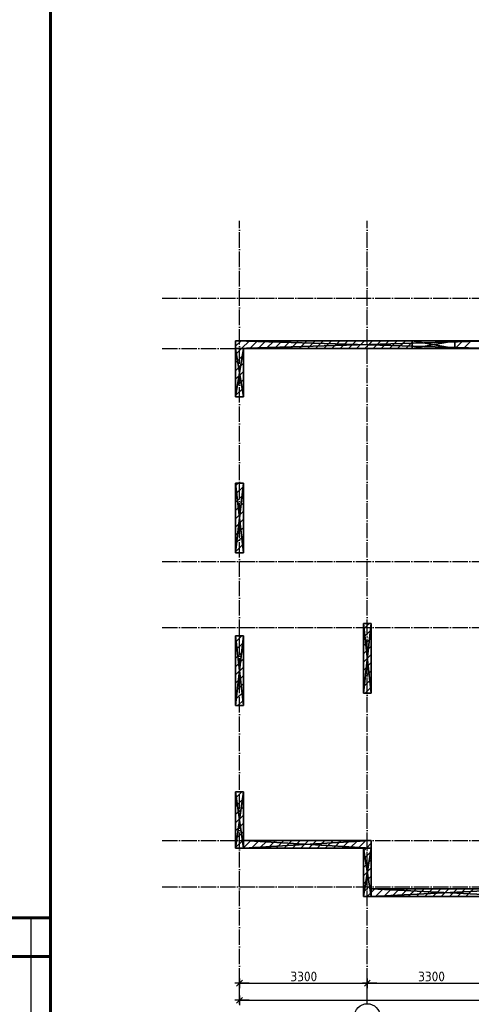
# Model space of a CAD drawing. Header units: millimetres. Extents: x 40580 to 559114, y -343730 to 81020.
# Tile 99 of 256: x 231325 to 242993, y -83527 to -58102. Entities that reach past the tile are written whole.
import ezdxf

# ---------------------------------------------------------------- set-up
doc = ezdxf.new("R2010")
doc.units = ezdxf.units.MM
doc.linetypes.add('______11', pattern=[500, 400, -50, 0, -50])
doc.linetypes.add('______5', pattern=[1100, 800, -100, 100, -100])
doc.layers.add('0.05', color=7, linetype='Continuous', lineweight=5)
for name, color, linetype in [('_________1_', 7, 'Continuous'), ('____________', 7, 'Continuous'), ('___________________', 253, '______5'), ('______________________', 7, 'Continuous')]:
    doc.layers.add(name, color=color, linetype=linetype)
doc.styles.add('ISOCPEUR', font='isocpeur.ttf')

# ---------------------------------------------------------------- blocks, each defined once
blk = doc.blocks.new('Из_буфера21367')
at = {"linetype": 'Continuous', "lineweight": 60}
for p, q in [((2033, 15500), (33, 15500)), ((2033, 500), (2033, 15500)), ((533, 14500), (2033, 14500))]:
    blk.add_line(p, q, dxfattribs=at)
at = {"linetype": 'Continuous', "lineweight": 25}
blk.add_line((1533, 9000), (1533, 15500), dxfattribs=at)
at = {"linetype": 'Continuous', "lineweight": 60, "ltscale": 100}
blk.add_lwpolyline([(2033, 500), (58933, 500), (58933, 41500), (2033, 41500), (2033, 500)], dxfattribs=at)
blk = doc.blocks.new('ALL_ML_STRICH')
at = {"color": 0, "linetype": 'ByBlock', "lineweight": -2}
for p, q in [((-1, 0), (0.5, 0)), ((-0.3, -0.3), (0.3, 0.3)), ((0, -0.5), (0, 0.5))]:
    blk.add_line(p, q, dxfattribs=at)

msp = doc.modelspace()

# ---------------------------------------------------------------- linework, layer by layer
at = {"layer": '_________1_', "color": 253, "linetype": '______11'}
for p, q in [((236904.7, -70142.4), (236973.9, -70073.1)), ((236904.7, -70566.7), (237104.7, -70366.7)), ((236904.7, -70990.9), (237104.7, -70790.9)), ((236904.7, -71415.2), (237104.7, -71215.2)), ((236904.7, -71839.4), (237104.7, -71639.4)), ((240204.7, -74054.9), (240404.7, -73854.9)), ((236904.7, -74385), (237104.7, -74185)), ((240204.7, -74479.1), (240404.7, -74279.1)), ((236904.7, -74809.3), (237104.7, -74609.3)), ((240204.7, -74903.4), (240404.7, -74703.4)), ((236904.7, -75233.6), (237104.7, -75033.6)), ((240204.7, -75327.7), (240404.7, -75127.7)), ((236904.7, -75657.8), (237104.7, -75457.8))]:
    msp.add_line(p, q, dxfattribs=at)
at = {"layer": '_________1_', "color": 253, "linetype": '______5'}
for p, q in [((236904.7, -70354.5), (237104.7, -70154.5)), ((236904.7, -70778.8), (237104.7, -70578.8)), ((236904.7, -71203.1), (237104.7, -71003.1)), ((236904.7, -71627.3), (237104.7, -71427.3)), ((237083.1, -71873.1), (237104.7, -71851.6)), ((240204.7, -73842.7), (240354.2, -73693.1)), ((236904.7, -74172.9), (237064.4, -74013.1)), ((240204.7, -74267), (240404.7, -74067)), ((236904.7, -74597.2), (237104.7, -74397.2)), ((240204.7, -74691.3), (240404.7, -74491.3)), ((236904.7, -75021.4), (237104.7, -74821.4)), ((240204.7, -75115.5), (240404.7, -74915.5)), ((236904.7, -75445.7), (237104.7, -75245.7)), ((240251.3, -75493.1), (240404.7, -75339.8)), ((236961.5, -75813.1), (237104.7, -75670))]:
    msp.add_line(p, q, dxfattribs=at)
at = {"layer": '____________', "color": 253, "linetype": '______5'}
for p, q in [((236904.7, -66536.1), (237047.6, -66393.1)), ((237271.9, -66593.1), (237471.9, -66393.1)), ((237696.2, -66593.1), (237896.2, -66393.1)), ((238120.4, -66593.1), (238320.4, -66393.1)), ((238544.7, -66593.1), (238744.7, -66393.1)), ((238969, -66593.1), (239169, -66393.1)), ((239393.2, -66593.1), (239593.2, -66393.1)), ((239817.5, -66593.1), (240017.5, -66393.1)), ((240241.8, -66593.1), (240441.8, -66393.1)), ((240666, -66593.1), (240866, -66393.1)), ((241090.3, -66593.1), (241290.3, -66393.1)), ((242787.3, -66593.1), (242987.3, -66393.1)), ((236904.7, -66960.4), (237104.7, -66760.4)), ((236904.7, -67384.7), (237104.7, -67184.7)), ((236904.7, -67808.9), (237104.7, -67608.9)), ((236904.7, -78415.5), (237104.7, -78215.5)), ((236904.7, -78839.8), (237104.7, -78639.8)), ((236904.7, -79264.1), (237104.7, -79064.1)), ((237104.7, -79488.3), (237299.8, -79293.1)), ((237524.1, -79493.1), (237724.1, -79293.1)), ((237948.4, -79493.1), (238148.4, -79293.1)), ((238372.6, -79493.1), (238572.6, -79293.1)), ((238796.9, -79493.1), (238996.9, -79293.1)), ((239221.2, -79493.1), (239421.2, -79293.1)), ((239645.4, -79493.1), (239845.4, -79293.1)), ((240069.7, -79493.1), (240269.7, -79293.1)), ((237099.8, -79493.1), (237104.7, -79488.3)), ((240204.7, -79782.4), (240404.7, -79582.4)), ((240204.7, -80206.7), (240404.7, -80006.7)), ((240204.7, -80631), (240404.7, -80431)), ((240516.7, -80743.1), (240716.7, -80543.1)), ((240941, -80743.1), (241141, -80543.1)), ((241365.3, -80743.1), (241565.3, -80543.1)), ((241789.5, -80743.1), (241989.5, -80543.1)), ((242213.8, -80743.1), (242413.8, -80543.1)), ((242638.1, -80743.1), (242838.1, -80543.1))]:
    msp.add_line(p, q, dxfattribs=at)
at = {"layer": '____________', "color": 253, "linetype": '______11'}
for p, q in [((236904.7, -66748.3), (237059.8, -66593.1)), ((237059.8, -66593.1), (237259.8, -66393.1)), ((237484, -66593.1), (237684, -66393.1)), ((237908.3, -66593.1), (238108.3, -66393.1)), ((238332.6, -66593.1), (238532.6, -66393.1)), ((238756.8, -66593.1), (238956.8, -66393.1)), ((239181.1, -66593.1), (239381.1, -66393.1)), ((239605.4, -66593.1), (239805.4, -66393.1)), ((240029.6, -66593.1), (240229.6, -66393.1)), ((240453.9, -66593.1), (240653.9, -66393.1)), ((240878.2, -66593.1), (241078.2, -66393.1)), ((241302.4, -66593.1), (241464.7, -66430.9)), ((242575.2, -66593.1), (242775.2, -66393.1)), ((236904.7, -67172.5), (237104.7, -66972.5)), ((236904.7, -67596.8), (237104.7, -67396.8)), ((237082.6, -67843.1), (237104.7, -67821.1)), ((236904.7, -78203.4), (237064.9, -78043.1)), ((236904.7, -78627.7), (237104.7, -78427.7)), ((236904.7, -79051.9), (237104.7, -78851.9)), ((236904.7, -79476.2), (237104.7, -79276.2)), ((237312, -79493.1), (237512, -79293.1)), ((237736.2, -79493.1), (237936.2, -79293.1)), ((238160.5, -79493.1), (238360.5, -79293.1)), ((238584.8, -79493.1), (238784.8, -79293.1)), ((239009, -79493.1), (239209, -79293.1)), ((239433.3, -79493.1), (239633.3, -79293.1)), ((239857.6, -79493.1), (240057.6, -79293.1)), ((240204.7, -79570.3), (240281.8, -79493.1)), ((240281.8, -79493.1), (240404.7, -79370.3)), ((240204.7, -79994.6), (240404.7, -79794.6)), ((240204.7, -80418.8), (240404.7, -80218.8)), ((240404.7, -80643.1), (240504.6, -80543.1)), ((240728.9, -80743.1), (240928.9, -80543.1)), ((241153.1, -80743.1), (241353.1, -80543.1)), ((241577.4, -80743.1), (241777.4, -80543.1)), ((242001.7, -80743.1), (242201.7, -80543.1)), ((242425.9, -80743.1), (242625.9, -80543.1)), ((242850.2, -80743.1), (243050.2, -80543.1)), ((240304.6, -80743.1), (240404.7, -80643.1))]:
    msp.add_line(p, q, dxfattribs=at)
at = {"layer": '___________________', "color": 253, "linetype": '______11'}
for p, q in [((237004.7, -83493.1), (237004.7, -63293.1)), ((237004.7, -83493.1), (237004.7, -63293.1)), ((240304.7, -83493.1), (240304.7, -63293.1)), ((240304.7, -83493.1), (240304.7, -63293.1)), ((235004.7, -65293.1), (235004.7, -65293.1)), ((235004.7, -65293.1), (282084.7, -65293.1)), ((235004.7, -65293.1), (235004.7, -65293.1)), ((235004.7, -65293.1), (282084.7, -65293.1)), ((235004.7, -66593.1), (235004.7, -66593.1)), ((235004.7, -66593.1), (282084.7, -66593.1)), ((235004.7, -66593.1), (235004.7, -66593.1)), ((235004.7, -66593.1), (282084.7, -66593.1)), ((235004.7, -72093.1), (235004.7, -72093.1)), ((235004.7, -72093.1), (282084.7, -72093.1)), ((235004.7, -72093.1), (235004.7, -72093.1)), ((235004.7, -72093.1), (282084.7, -72093.1)), ((235004.7, -73793.1), (235004.7, -73793.1)), ((235004.7, -73793.1), (282084.7, -73793.1)), ((235004.7, -73793.1), (235004.7, -73793.1)), ((235004.7, -73793.1), (282084.7, -73793.1)), ((235004.7, -79293.1), (235004.7, -79293.1)), ((235004.7, -79293.1), (282084.7, -79293.1)), ((235004.7, -79293.1), (235004.7, -79293.1)), ((235004.7, -79293.1), (282084.7, -79293.1)), ((235004.7, -80493.1), (235004.7, -80493.1)), ((235004.7, -80493.1), (282084.7, -80493.1)), ((235004.7, -80493.1), (235004.7, -80493.1)), ((235004.7, -80493.1), (282084.7, -80493.1)), ((237004.7, -83493.1), (237004.7, -83493.1)), ((237004.7, -83493.1), (237004.7, -83493.1)), ((240304.7, -83493.1), (240304.7, -83493.1)), ((240304.7, -83493.1), (240304.7, -83493.1))]:
    msp.add_line(p, q, dxfattribs=at)
at = {"layer": '___________________', "color": 7, "linetype": 'Continuous'}
msp.add_circle((240305.1, -83842.8), 330.4, dxfattribs=at)
at = {"layer": '______________________'}
for p, q in [((237004.7, -83412.9), (237004.7, -82982.8)), ((237004.7, -82982.8), (240304.7, -82982.8)), ((240304.7, -83523.1), (240304.7, -82982.8)), ((240304.7, -82982.8), (243604.7, -82982.8)), ((240304.7, -83523.1), (240304.7, -82982.8)), ((237004.7, -83523.1), (237004.7, -83422.9)), ((237004.7, -83422.9), (279084.7, -83422.9))]:
    msp.add_line(p, q, dxfattribs=at)

# ---------------------------------------------------------------- block references
at = {"layer": '0.05', "ltscale": 50}
msp.add_blockref('Из_буфера21367', (230087.3, -96794), dxfattribs=at)
at = {"layer": '______________________', "xscale": 250, "yscale": 250, "zscale": 250, "rotation": 180}
for p in [(237004.7, -82982.8), (240304.7, -82982.8), (237004.7, -83422.9)]:
    msp.add_blockref('ALL_ML_STRICH', p, dxfattribs=at)
at = {"layer": '______________________', "xscale": 250, "yscale": 250, "zscale": 250}
msp.add_blockref('ALL_ML_STRICH', (240304.7, -82982.8), dxfattribs=at)

# ---------------------------------------------------------------- texts
at = {"layer": '______________________', "style": 'ISOCPEUR'}
for p in [(238317.2, -82932.8), (241617.2, -82932.8)]:
    msp.add_text('3300', height=250, dxfattribs=at).set_placement(p)

# ---------------------------------------------------------------- meshes
at = {"layer": '_________1_'}
mesh = msp.add_polyface(dxfattribs=at)
corners = [(236904.7, -70073.1, -3800), (236904.7, -71873.1, -3800), (236904.7, -71873.1, -350), (236904.7, -70073.1, -350)]
mesh.append_faces([[corners[k] for k in face] for face in [(1, 2, 0)]], dxfattribs={"vtx1": -1})
mesh.append_faces([[corners[k] for k in face] for face in [(2, 3, 0)]], dxfattribs={"vtx2": -1})
mesh = msp.add_polyface(dxfattribs=at)
corners = [(237104.7, -70073.1, -3800), (236904.7, -70073.1, -3800), (236904.7, -70073.1, -350), (237104.7, -70073.1, -350)]
mesh.append_faces([[corners[k] for k in face] for face in [(1, 2, 0)]], dxfattribs={"vtx1": -1})
mesh.append_faces([[corners[k] for k in face] for face in [(2, 3, 0)]], dxfattribs={"vtx2": -1})
mesh = msp.add_polyface(dxfattribs=at)
corners = [(237104.7, -70073.1, -350), (236904.7, -70073.1, -350), (236904.7, -71873.1, -350), (237104.7, -71873.1, -350)]
mesh.append_faces([[corners[k] for k in face] for face in [(1, 2, 0)]], dxfattribs={"vtx1": -1})
mesh.append_faces([[corners[k] for k in face] for face in [(2, 3, 0)]], dxfattribs={"vtx2": -1})
mesh = msp.add_polyface(dxfattribs=at)
corners = [(236904.7, -70073.1, -3800), (237104.7, -70073.1, -3800), (237104.7, -71873.1, -3800), (236904.7, -71873.1, -3800)]
mesh.append_faces([[corners[k] for k in face] for face in [(1, 2, 0)]], dxfattribs={"vtx1": -1})
mesh.append_faces([[corners[k] for k in face] for face in [(2, 3, 0)]], dxfattribs={"vtx2": -1})
mesh = msp.add_polyface(dxfattribs=at)
corners = [(237104.7, -71873.1, -3800), (237104.7, -70073.1, -3800), (237104.7, -70073.1, -350), (237104.7, -71873.1, -350)]
mesh.append_faces([[corners[k] for k in face] for face in [(1, 2, 0)]], dxfattribs={"vtx1": -1})
mesh.append_faces([[corners[k] for k in face] for face in [(2, 3, 0)]], dxfattribs={"vtx2": -1})
mesh = msp.add_polyface(dxfattribs=at)
corners = [(236904.7, -71873.1, -3800), (237104.7, -71873.1, -3800), (237104.7, -71873.1, -350), (236904.7, -71873.1, -350)]
mesh.append_faces([[corners[k] for k in face] for face in [(1, 2, 0)]], dxfattribs={"vtx1": -1})
mesh.append_faces([[corners[k] for k in face] for face in [(2, 3, 0)]], dxfattribs={"vtx2": -1})
mesh = msp.add_polyface(dxfattribs=at)
corners = [(240204.7, -73693.1, -3800), (240204.7, -75493.1, -3800), (240204.7, -75493.1, -350), (240204.7, -73693.1, -350)]
mesh.append_faces([[corners[k] for k in face] for face in [(1, 2, 0)]], dxfattribs={"vtx1": -1})
mesh.append_faces([[corners[k] for k in face] for face in [(2, 3, 0)]], dxfattribs={"vtx2": -1})
mesh = msp.add_polyface(dxfattribs=at)
corners = [(240404.7, -73693.1, -3800), (240204.7, -73693.1, -3800), (240204.7, -73693.1, -350), (240404.7, -73693.1, -350)]
mesh.append_faces([[corners[k] for k in face] for face in [(1, 2, 0)]], dxfattribs={"vtx1": -1})
mesh.append_faces([[corners[k] for k in face] for face in [(2, 3, 0)]], dxfattribs={"vtx2": -1})
mesh = msp.add_polyface(dxfattribs=at)
corners = [(240404.7, -73693.1, -350), (240204.7, -73693.1, -350), (240204.7, -75493.1, -350), (240404.7, -75493.1, -350)]
mesh.append_faces([[corners[k] for k in face] for face in [(1, 2, 0)]], dxfattribs={"vtx1": -1})
mesh.append_faces([[corners[k] for k in face] for face in [(2, 3, 0)]], dxfattribs={"vtx2": -1})
mesh = msp.add_polyface(dxfattribs=at)
corners = [(240204.7, -73693.1, -3800), (240404.7, -73693.1, -3800), (240404.7, -75493.1, -3800), (240204.7, -75493.1, -3800)]
mesh.append_faces([[corners[k] for k in face] for face in [(1, 2, 0)]], dxfattribs={"vtx1": -1})
mesh.append_faces([[corners[k] for k in face] for face in [(2, 3, 0)]], dxfattribs={"vtx2": -1})
mesh = msp.add_polyface(dxfattribs=at)
corners = [(240404.7, -75493.1, -3800), (240404.7, -73693.1, -3800), (240404.7, -73693.1, -350), (240404.7, -75493.1, -350)]
mesh.append_faces([[corners[k] for k in face] for face in [(1, 2, 0)]], dxfattribs={"vtx1": -1})
mesh.append_faces([[corners[k] for k in face] for face in [(2, 3, 0)]], dxfattribs={"vtx2": -1})
mesh = msp.add_polyface(dxfattribs=at)
corners = [(236904.7, -74013.1, -3800), (236904.7, -75813.1, -3800), (236904.7, -75813.1, -350), (236904.7, -74013.1, -350)]
mesh.append_faces([[corners[k] for k in face] for face in [(1, 2, 0)]], dxfattribs={"vtx1": -1})
mesh.append_faces([[corners[k] for k in face] for face in [(2, 3, 0)]], dxfattribs={"vtx2": -1})
mesh = msp.add_polyface(dxfattribs=at)
corners = [(237104.7, -74013.1, -3800), (236904.7, -74013.1, -3800), (236904.7, -74013.1, -350), (237104.7, -74013.1, -350)]
mesh.append_faces([[corners[k] for k in face] for face in [(1, 2, 0)]], dxfattribs={"vtx1": -1})
mesh.append_faces([[corners[k] for k in face] for face in [(2, 3, 0)]], dxfattribs={"vtx2": -1})
mesh = msp.add_polyface(dxfattribs=at)
corners = [(237104.7, -74013.1, -350), (236904.7, -74013.1, -350), (236904.7, -75813.1, -350), (237104.7, -75813.1, -350)]
mesh.append_faces([[corners[k] for k in face] for face in [(1, 2, 0)]], dxfattribs={"vtx1": -1})
mesh.append_faces([[corners[k] for k in face] for face in [(2, 3, 0)]], dxfattribs={"vtx2": -1})
mesh = msp.add_polyface(dxfattribs=at)
corners = [(236904.7, -74013.1, -3800), (237104.7, -74013.1, -3800), (237104.7, -75813.1, -3800), (236904.7, -75813.1, -3800)]
mesh.append_faces([[corners[k] for k in face] for face in [(1, 2, 0)]], dxfattribs={"vtx1": -1})
mesh.append_faces([[corners[k] for k in face] for face in [(2, 3, 0)]], dxfattribs={"vtx2": -1})
mesh = msp.add_polyface(dxfattribs=at)
corners = [(237104.7, -75813.1, -3800), (237104.7, -74013.1, -3800), (237104.7, -74013.1, -350), (237104.7, -75813.1, -350)]
mesh.append_faces([[corners[k] for k in face] for face in [(1, 2, 0)]], dxfattribs={"vtx1": -1})
mesh.append_faces([[corners[k] for k in face] for face in [(2, 3, 0)]], dxfattribs={"vtx2": -1})
mesh = msp.add_polyface(dxfattribs=at)
corners = [(240204.7, -75493.1, -3800), (240404.7, -75493.1, -3800), (240404.7, -75493.1, -350), (240204.7, -75493.1, -350)]
mesh.append_faces([[corners[k] for k in face] for face in [(1, 2, 0)]], dxfattribs={"vtx1": -1})
mesh.append_faces([[corners[k] for k in face] for face in [(2, 3, 0)]], dxfattribs={"vtx2": -1})
mesh = msp.add_polyface(dxfattribs=at)
corners = [(236904.7, -75813.1, -3800), (237104.7, -75813.1, -3800), (237104.7, -75813.1, -350), (236904.7, -75813.1, -350)]
mesh.append_faces([[corners[k] for k in face] for face in [(1, 2, 0)]], dxfattribs={"vtx1": -1})
mesh.append_faces([[corners[k] for k in face] for face in [(2, 3, 0)]], dxfattribs={"vtx2": -1})
at = {"layer": '____________', "color": 7, "linetype": 'Continuous'}
mesh = msp.add_polyface(dxfattribs=at)
corners = [(236904.7, -66393.1, -3800), (236904.7, -66593.1, -3800), (236904.7, -66593.1, -350), (236904.7, -66393.1, -350)]
mesh.append_faces([[corners[k] for k in face] for face in [(1, 2, 0)]], dxfattribs={"vtx1": -1, "color": 7})
mesh.append_faces([[corners[k] for k in face] for face in [(2, 3, 0)]], dxfattribs={"vtx2": -1, "color": 7})
mesh = msp.add_polyface(dxfattribs=at)
corners = [(243494.7, -66393.1, -3800), (236904.7, -66393.1, -3800), (236904.7, -66393.1, -350), (243494.7, -66393.1, -350), (242564.7, -66393.1, -600), (241464.7, -66393.1, -600), (241464.7, -66393.1, -1900), (242564.7, -66393.1, -1900)]
mesh.append_faces([[corners[k] for k in face] for face in [(6, 0, 2)]], dxfattribs={"vtx0": -1, "vtx1": -1, "vtx2": -1, "color": 7})
mesh.append_faces([[corners[k] for k in face] for face in [(3, 4, 5), (7, 3, 0)]], dxfattribs={"vtx0": -1, "vtx2": -1, "color": 7})
mesh.append_faces([[corners[k] for k in face] for face in [(2, 3, 5), (5, 6, 2), (6, 7, 0), (7, 4, 3)]], dxfattribs={"vtx1": -1, "vtx2": -1, "color": 7})
mesh.append_faces([[corners[k] for k in face] for face in [(0, 1, 2)]], dxfattribs={"vtx2": -1, "color": 7})
mesh = msp.add_polyface(dxfattribs=at)
corners = [(243494.7, -66393.1, -3800), (243494.7, -66593.1, -3800), (236904.7, -66593.1, -3800), (236904.7, -66393.1, -3800)]
mesh.append_faces([[corners[k] for k in face] for face in [(1, 2, 0)]], dxfattribs={"vtx1": -1, "color": 7})
mesh.append_faces([[corners[k] for k in face] for face in [(2, 3, 0)]], dxfattribs={"vtx2": -1, "color": 7})
mesh = msp.add_polyface(dxfattribs=at)
corners = [(243494.7, -66593.1, -350), (243494.7, -66393.1, -350), (236904.7, -66393.1, -350), (236904.7, -66593.1, -350)]
mesh.append_faces([[corners[k] for k in face] for face in [(1, 2, 0)]], dxfattribs={"vtx1": -1, "color": 7})
mesh.append_faces([[corners[k] for k in face] for face in [(2, 3, 0)]], dxfattribs={"vtx2": -1, "color": 7})
mesh = msp.add_polyface(dxfattribs=at)
corners = [(236904.7, -66593.1, -3800), (243494.7, -66593.1, -3800), (243494.7, -66593.1, -350), (236904.7, -66593.1, -350), (241464.7, -66593.1, -600), (242564.7, -66593.1, -600), (242564.7, -66593.1, -1900), (241464.7, -66593.1, -1900)]
mesh.append_faces([[corners[k] for k in face] for face in [(2, 4, 5), (4, 2, 3)]], dxfattribs={"vtx0": -1, "vtx2": -1, "color": 7})
mesh.append_faces([[corners[k] for k in face] for face in [(5, 6, 2), (1, 2, 6), (6, 7, 1), (0, 1, 7), (3, 0, 7), (7, 4, 3)]], dxfattribs={"vtx1": -1, "vtx2": -1, "color": 7})
mesh = msp.add_polyface(dxfattribs=at)
corners = [(236904.7, -66593.1, -3800), (236904.7, -67843.1, -3800), (236904.7, -67843.1, -350), (236904.7, -66593.1, -350)]
mesh.append_faces([[corners[k] for k in face] for face in [(1, 2, 0)]], dxfattribs={"vtx1": -1, "color": 7})
mesh.append_faces([[corners[k] for k in face] for face in [(2, 3, 0)]], dxfattribs={"vtx2": -1, "color": 7})
mesh = msp.add_polyface(dxfattribs=at)
corners = [(237104.7, -66593.1, -3800), (236904.7, -66593.1, -3800), (236904.7, -66593.1, -350), (237104.7, -66593.1, -350)]
mesh.append_faces([[corners[k] for k in face] for face in [(1, 2, 0)]], dxfattribs={"vtx1": -1, "color": 7})
mesh.append_faces([[corners[k] for k in face] for face in [(2, 3, 0)]], dxfattribs={"vtx2": -1, "color": 7})
mesh = msp.add_polyface(dxfattribs=at)
corners = [(237104.7, -66593.1, -350), (236904.7, -66593.1, -350), (236904.7, -67843.1, -350), (237104.7, -67843.1, -350)]
mesh.append_faces([[corners[k] for k in face] for face in [(1, 2, 0)]], dxfattribs={"vtx1": -1, "color": 7})
mesh.append_faces([[corners[k] for k in face] for face in [(2, 3, 0)]], dxfattribs={"vtx2": -1, "color": 7})
mesh = msp.add_polyface(dxfattribs=at)
corners = [(236904.7, -66593.1, -3800), (237104.7, -66593.1, -3800), (237104.7, -67843.1, -3800), (236904.7, -67843.1, -3800)]
mesh.append_faces([[corners[k] for k in face] for face in [(1, 2, 0)]], dxfattribs={"vtx1": -1, "color": 7})
mesh.append_faces([[corners[k] for k in face] for face in [(2, 3, 0)]], dxfattribs={"vtx2": -1, "color": 7})
mesh = msp.add_polyface(dxfattribs=at)
corners = [(237104.7, -67843.1, -3800), (237104.7, -66593.1, -3800), (237104.7, -66593.1, -350), (237104.7, -67843.1, -350)]
mesh.append_faces([[corners[k] for k in face] for face in [(1, 2, 0)]], dxfattribs={"vtx1": -1, "color": 7})
mesh.append_faces([[corners[k] for k in face] for face in [(2, 3, 0)]], dxfattribs={"vtx2": -1, "color": 7})
mesh = msp.add_polyface(dxfattribs=at)
corners = [(241464.7, -66393.1, -1900), (241464.7, -66393.1, -600), (241464.7, -66593.1, -600), (241464.7, -66593.1, -1900)]
mesh.append_faces([[corners[k] for k in face] for face in [(1, 2, 0)]], dxfattribs={"vtx1": -1, "color": 7})
mesh.append_faces([[corners[k] for k in face] for face in [(2, 3, 0)]], dxfattribs={"vtx2": -1, "color": 7})
mesh = msp.add_polyface(dxfattribs=at)
corners = [(241464.7, -66593.1, -1900), (242564.7, -66593.1, -1900), (242564.7, -66393.1, -1900), (241464.7, -66393.1, -1900)]
mesh.append_faces([[corners[k] for k in face] for face in [(1, 2, 0)]], dxfattribs={"vtx1": -1, "color": 7})
mesh.append_faces([[corners[k] for k in face] for face in [(2, 3, 0)]], dxfattribs={"vtx2": -1, "color": 7})
mesh = msp.add_polyface(dxfattribs=at)
corners = [(241464.7, -66393.1, -600), (242564.7, -66393.1, -600), (242564.7, -66593.1, -600), (241464.7, -66593.1, -600)]
mesh.append_faces([[corners[k] for k in face] for face in [(1, 2, 0)]], dxfattribs={"vtx1": -1, "color": 7})
mesh.append_faces([[corners[k] for k in face] for face in [(2, 3, 0)]], dxfattribs={"vtx2": -1, "color": 7})
mesh = msp.add_polyface(dxfattribs=at)
corners = [(242564.7, -66593.1, -1900), (242564.7, -66593.1, -600), (242564.7, -66393.1, -600), (242564.7, -66393.1, -1900)]
mesh.append_faces([[corners[k] for k in face] for face in [(1, 2, 0)]], dxfattribs={"vtx1": -1, "color": 7})
mesh.append_faces([[corners[k] for k in face] for face in [(2, 3, 0)]], dxfattribs={"vtx2": -1, "color": 7})
mesh = msp.add_polyface(dxfattribs=at)
corners = [(236904.7, -67843.1, -3800), (237104.7, -67843.1, -3800), (237104.7, -67843.1, -350), (236904.7, -67843.1, -350)]
mesh.append_faces([[corners[k] for k in face] for face in [(1, 2, 0)]], dxfattribs={"vtx1": -1, "color": 7})
mesh.append_faces([[corners[k] for k in face] for face in [(2, 3, 0)]], dxfattribs={"vtx2": -1, "color": 7})
mesh = msp.add_polyface(dxfattribs=at)
corners = [(236904.7, -78043.1, -3800), (236904.7, -79493.1, -3800), (236904.7, -79493.1, -350), (236904.7, -78043.1, -350)]
mesh.append_faces([[corners[k] for k in face] for face in [(1, 2, 0)]], dxfattribs={"vtx1": -1, "color": 7})
mesh.append_faces([[corners[k] for k in face] for face in [(2, 3, 0)]], dxfattribs={"vtx2": -1, "color": 7})
mesh = msp.add_polyface(dxfattribs=at)
corners = [(237104.7, -78043.1, -3800), (236904.7, -78043.1, -3800), (236904.7, -78043.1, -350), (237104.7, -78043.1, -350)]
mesh.append_faces([[corners[k] for k in face] for face in [(1, 2, 0)]], dxfattribs={"vtx1": -1, "color": 7})
mesh.append_faces([[corners[k] for k in face] for face in [(2, 3, 0)]], dxfattribs={"vtx2": -1, "color": 7})
mesh = msp.add_polyface(dxfattribs=at)
corners = [(237104.7, -78043.1, -350), (236904.7, -78043.1, -350), (236904.7, -79493.1, -350), (237104.7, -79493.1, -350)]
mesh.append_faces([[corners[k] for k in face] for face in [(1, 2, 0)]], dxfattribs={"vtx1": -1, "color": 7})
mesh.append_faces([[corners[k] for k in face] for face in [(2, 3, 0)]], dxfattribs={"vtx2": -1, "color": 7})
mesh = msp.add_polyface(dxfattribs=at)
corners = [(236904.7, -78043.1, -3800), (237104.7, -78043.1, -3800), (237104.7, -79493.1, -3800), (236904.7, -79493.1, -3800)]
mesh.append_faces([[corners[k] for k in face] for face in [(1, 2, 0)]], dxfattribs={"vtx1": -1, "color": 7})
mesh.append_faces([[corners[k] for k in face] for face in [(2, 3, 0)]], dxfattribs={"vtx2": -1, "color": 7})
mesh = msp.add_polyface(dxfattribs=at)
corners = [(237104.7, -79493.1, -3800), (237104.7, -78043.1, -3800), (237104.7, -78043.1, -350), (237104.7, -79493.1, -350)]
mesh.append_faces([[corners[k] for k in face] for face in [(1, 2, 0)]], dxfattribs={"vtx1": -1, "color": 7})
mesh.append_faces([[corners[k] for k in face] for face in [(2, 3, 0)]], dxfattribs={"vtx2": -1, "color": 7})
mesh = msp.add_polyface(dxfattribs=at)
corners = [(240404.7, -79293.1, -3800), (237104.7, -79293.1, -3800), (237104.7, -79293.1, -350), (240404.7, -79293.1, -350)]
mesh.append_faces([[corners[k] for k in face] for face in [(1, 2, 0)]], dxfattribs={"vtx1": -1, "color": 7})
mesh.append_faces([[corners[k] for k in face] for face in [(2, 3, 0)]], dxfattribs={"vtx2": -1, "color": 7})
mesh = msp.add_polyface(dxfattribs=at)
corners = [(237104.7, -79293.1, -3800), (237104.7, -79493.1, -3800), (237104.7, -79493.1, -350), (237104.7, -79293.1, -350)]
mesh.append_faces([[corners[k] for k in face] for face in [(1, 2, 0)]], dxfattribs={"vtx1": -1, "color": 7})
mesh.append_faces([[corners[k] for k in face] for face in [(2, 3, 0)]], dxfattribs={"vtx2": -1, "color": 7})
mesh = msp.add_polyface(dxfattribs=at)
corners = [(237104.7, -79293.1, -350), (237104.7, -79493.1, -350), (240404.7, -79493.1, -350), (240404.7, -79293.1, -350)]
mesh.append_faces([[corners[k] for k in face] for face in [(1, 2, 0)]], dxfattribs={"vtx1": -1, "color": 7})
mesh.append_faces([[corners[k] for k in face] for face in [(2, 3, 0)]], dxfattribs={"vtx2": -1, "color": 7})
mesh = msp.add_polyface(dxfattribs=at)
corners = [(237104.7, -79493.1, -3800), (237104.7, -79293.1, -3800), (240404.7, -79293.1, -3800), (240404.7, -79493.1, -3800)]
mesh.append_faces([[corners[k] for k in face] for face in [(1, 2, 0)]], dxfattribs={"vtx1": -1, "color": 7})
mesh.append_faces([[corners[k] for k in face] for face in [(2, 3, 0)]], dxfattribs={"vtx2": -1, "color": 7})
mesh = msp.add_polyface(dxfattribs=at)
corners = [(240404.7, -79493.1, -3800), (240404.7, -79293.1, -3800), (240404.7, -79293.1, -350), (240404.7, -79493.1, -350)]
mesh.append_faces([[corners[k] for k in face] for face in [(1, 2, 0)]], dxfattribs={"vtx1": -1, "color": 7})
mesh.append_faces([[corners[k] for k in face] for face in [(2, 3, 0)]], dxfattribs={"vtx2": -1, "color": 7})
mesh = msp.add_polyface(dxfattribs=at)
corners = [(236904.7, -79493.1, -3800), (237104.7, -79493.1, -3800), (237104.7, -79493.1, -350), (236904.7, -79493.1, -350)]
mesh.append_faces([[corners[k] for k in face] for face in [(1, 2, 0)]], dxfattribs={"vtx1": -1, "color": 7})
mesh.append_faces([[corners[k] for k in face] for face in [(2, 3, 0)]], dxfattribs={"vtx2": -1, "color": 7})
mesh = msp.add_polyface(dxfattribs=at)
corners = [(237104.7, -79493.1, -3800), (240404.7, -79493.1, -3800), (240404.7, -79493.1, -350), (237104.7, -79493.1, -350)]
mesh.append_faces([[corners[k] for k in face] for face in [(1, 2, 0)]], dxfattribs={"vtx1": -1, "color": 7})
mesh.append_faces([[corners[k] for k in face] for face in [(2, 3, 0)]], dxfattribs={"vtx2": -1, "color": 7})
mesh = msp.add_polyface(dxfattribs=at)
corners = [(240204.7, -79493.1, -3800), (240204.7, -80743.1, -3800), (240204.7, -80743.1, -350), (240204.7, -79493.1, -350)]
mesh.append_faces([[corners[k] for k in face] for face in [(1, 2, 0)]], dxfattribs={"vtx1": -1, "color": 7})
mesh.append_faces([[corners[k] for k in face] for face in [(2, 3, 0)]], dxfattribs={"vtx2": -1, "color": 7})
mesh = msp.add_polyface(dxfattribs=at)
corners = [(240404.7, -79493.1, -3800), (240204.7, -79493.1, -3800), (240204.7, -79493.1, -350), (240404.7, -79493.1, -350)]
mesh.append_faces([[corners[k] for k in face] for face in [(1, 2, 0)]], dxfattribs={"vtx1": -1, "color": 7})
mesh.append_faces([[corners[k] for k in face] for face in [(2, 3, 0)]], dxfattribs={"vtx2": -1, "color": 7})
mesh = msp.add_polyface(dxfattribs=at)
corners = [(240404.7, -79493.1, -350), (240204.7, -79493.1, -350), (240204.7, -80743.1, -350), (240404.7, -80743.1, -350)]
mesh.append_faces([[corners[k] for k in face] for face in [(1, 2, 0)]], dxfattribs={"vtx1": -1, "color": 7})
mesh.append_faces([[corners[k] for k in face] for face in [(2, 3, 0)]], dxfattribs={"vtx2": -1, "color": 7})
mesh = msp.add_polyface(dxfattribs=at)
corners = [(240204.7, -79493.1, -3800), (240404.7, -79493.1, -3800), (240404.7, -80743.1, -3800), (240204.7, -80743.1, -3800)]
mesh.append_faces([[corners[k] for k in face] for face in [(1, 2, 0)]], dxfattribs={"vtx1": -1, "color": 7})
mesh.append_faces([[corners[k] for k in face] for face in [(2, 3, 0)]], dxfattribs={"vtx2": -1, "color": 7})
mesh = msp.add_polyface(dxfattribs=at)
corners = [(240404.7, -80743.1, -3800), (240404.7, -79493.1, -3800), (240404.7, -79493.1, -350), (240404.7, -80743.1, -350)]
mesh.append_faces([[corners[k] for k in face] for face in [(1, 2, 0)]], dxfattribs={"vtx1": -1, "color": 7})
mesh.append_faces([[corners[k] for k in face] for face in [(2, 3, 0)]], dxfattribs={"vtx2": -1, "color": 7})
mesh = msp.add_polyface(dxfattribs=at)
corners = [(244324.7, -80543.1, -3800), (240404.7, -80543.1, -3800), (240404.7, -80543.1, -350), (244324.7, -80543.1, -350)]
mesh.append_faces([[corners[k] for k in face] for face in [(1, 2, 0)]], dxfattribs={"vtx1": -1, "color": 7})
mesh.append_faces([[corners[k] for k in face] for face in [(2, 3, 0)]], dxfattribs={"vtx2": -1, "color": 7})
mesh = msp.add_polyface(dxfattribs=at)
corners = [(240404.7, -80543.1, -3800), (240404.7, -80743.1, -3800), (240404.7, -80743.1, -350), (240404.7, -80543.1, -350)]
mesh.append_faces([[corners[k] for k in face] for face in [(1, 2, 0)]], dxfattribs={"vtx1": -1, "color": 7})
mesh.append_faces([[corners[k] for k in face] for face in [(2, 3, 0)]], dxfattribs={"vtx2": -1, "color": 7})
mesh = msp.add_polyface(dxfattribs=at)
corners = [(240404.7, -80543.1, -350), (240404.7, -80743.1, -350), (244324.7, -80743.1, -350), (244324.7, -80543.1, -350)]
mesh.append_faces([[corners[k] for k in face] for face in [(1, 2, 0)]], dxfattribs={"vtx1": -1, "color": 7})
mesh.append_faces([[corners[k] for k in face] for face in [(2, 3, 0)]], dxfattribs={"vtx2": -1, "color": 7})
mesh = msp.add_polyface(dxfattribs=at)
corners = [(240404.7, -80743.1, -3800), (240404.7, -80543.1, -3800), (244324.7, -80543.1, -3800), (244324.7, -80743.1, -3800)]
mesh.append_faces([[corners[k] for k in face] for face in [(1, 2, 0)]], dxfattribs={"vtx1": -1, "color": 7})
mesh.append_faces([[corners[k] for k in face] for face in [(2, 3, 0)]], dxfattribs={"vtx2": -1, "color": 7})
mesh = msp.add_polyface(dxfattribs=at)
corners = [(240204.7, -80743.1, -3800), (240404.7, -80743.1, -3800), (240404.7, -80743.1, -350), (240204.7, -80743.1, -350)]
mesh.append_faces([[corners[k] for k in face] for face in [(1, 2, 0)]], dxfattribs={"vtx1": -1, "color": 7})
mesh.append_faces([[corners[k] for k in face] for face in [(2, 3, 0)]], dxfattribs={"vtx2": -1, "color": 7})
mesh = msp.add_polyface(dxfattribs=at)
corners = [(240404.7, -80743.1, -3800), (244324.7, -80743.1, -3800), (244324.7, -80743.1, -350), (240404.7, -80743.1, -350)]
mesh.append_faces([[corners[k] for k in face] for face in [(1, 2, 0)]], dxfattribs={"vtx1": -1, "color": 7})
mesh.append_faces([[corners[k] for k in face] for face in [(2, 3, 0)]], dxfattribs={"vtx2": -1, "color": 7})

doc.saveas('drawing.dxf')
